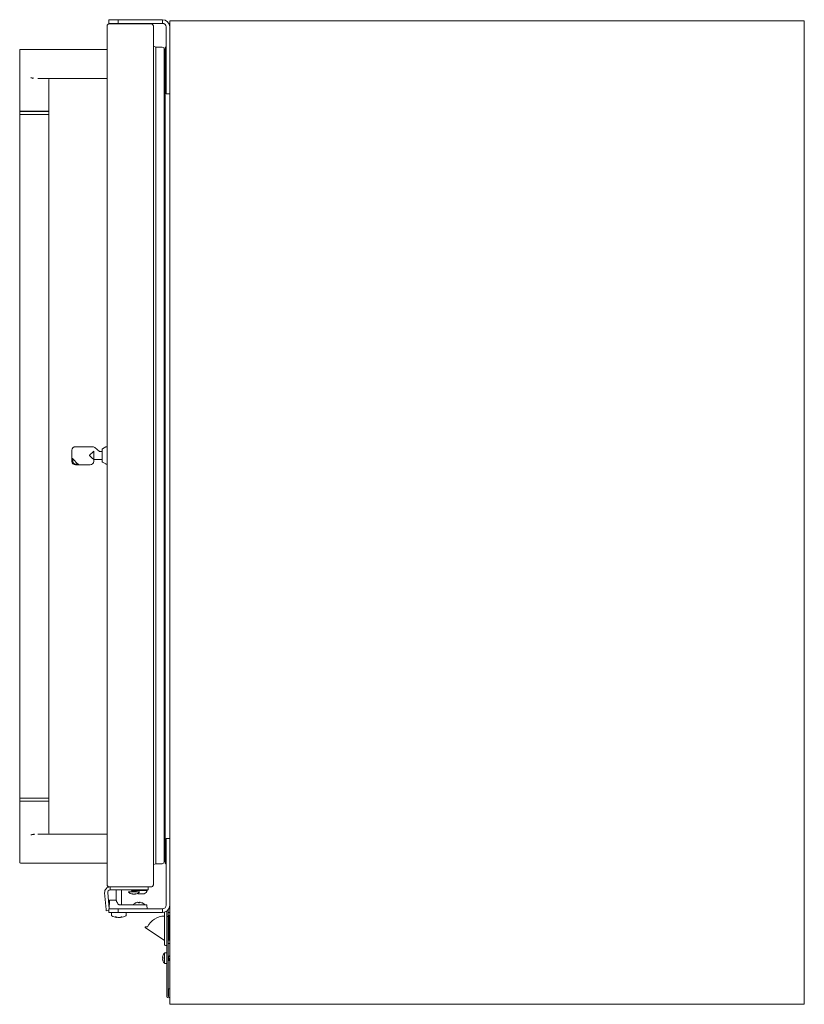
# Model space of a CAD drawing. Extents: x 5 to 61.4, y -5.9 to 58.1.
# Tile 2 of 3: x 34.5 to 61.4, y -5.9 to 27.9. Entities that reach past the tile are written whole.
import ezdxf

# ---------------------------------------------------------------- set-up
doc = ezdxf.new("R2010")
doc.units = 0
doc.header["$MEASUREMENT"] = 0

msp = doc.modelspace()

# ---------------------------------------------------------------- linework, layer by layer
at = {"color": 7, "lineweight": 13}
for p, q in [((37.883, 27.905), (37.568, 27.905)), ((37.568, 27.905), (37.568, 27.78)), ((37.883, 27.78), (37.568, 27.78)), ((37.568, 27.76), (39.038, 27.76)), ((37.658, 27.761), (37.658, 27.76)), ((37.846, 27.905), (37.803, 27.905)), ((38.013, 27.905), (37.846, 27.905)), ((37.883, 27.905), (37.93, 27.905)), ((37.883, 27.78), (37.883, 27.905)), ((37.883, 27.78), (37.93, 27.78)), ((37.961, 27.905), (37.93, 27.905)), ((37.93, 27.78), (37.961, 27.78)), ((37.961, 27.905), (39.408, 27.905)), ((37.961, 27.78), (39.408, 27.78)), ((38.158, 27.761), (38.158, 27.76)), ((39.408, 27.78), (39.408, 27.905)), ((39.658, -5.911), (39.658, 27.865)), ((61.438, 27.865), (39.658, 27.865)), ((61.438, -5.911), (61.438, 27.865)), ((37.508, 27.701), (37.508, 27.7)), ((37.508, -1.82), (37.508, 27.7)), ((39.094, 27.7), (39.098, 27.7)), ((39.098, 27.7), (39.098, 27.682)), ((39.098, 27.682), (39.098, -1.801)), ((39.533, 25.489), (39.533, 27.655)), ((39.533, 27.269), (39.533, 27.567)), ((39.658, 25.489), (39.658, 27.655)), ((39.533, 26.942), (39.533, 27.286)), ((34.508, 24.76), (34.508, 26.855)), ((34.538, 26.885), (34.896, 26.885)), ((34.896, 26.885), (37.508, 26.885)), ((39.18, 26.965), (39.098, 26.991)), ((39.399, 26.965), (39.18, 26.965)), ((39.18, -1.085), (39.18, 26.965)), ((39.461, -1.023), (39.461, 26.903)), ((39.49, 26.771), (39.461, 26.771)), ((39.505, -1.07), (39.505, 26.95)), ((39.533, 26.965), (39.52, 26.965)), ((34.964, 25.888), (34.948, 25.894)), ((34.988, 25.899), (34.96, 25.903)), ((37.508, 25.885), (35.134, 25.885)), ((35.508, 24.76), (35.508, 25.855)), ((39.533, 25.445), (39.533, 25.786)), ((39.533, 25.489), (39.533, 25.364)), ((39.533, 25.442), (39.533, 25.445)), ((39.658, 25.364), (39.533, 25.364)), ((39.658, 25.364), (39.658, 25.489)), ((34.508, 24.76), (35.008, 24.76)), ((35.008, 24.75), (34.508, 24.75)), ((34.508, 24.65), (34.508, 24.75)), ((34.695, 24.75), (34.695, 24.76)), ((35.008, 24.76), (35.508, 24.76)), ((35.508, 24.75), (35.008, 24.75)), ((35.32, 24.75), (35.32, 24.76)), ((35.508, 24.65), (35.508, 24.75)), ((34.508, 24.65), (35.508, 24.65)), ((34.508, 1.17), (34.508, 24.65)), ((34.508, 24.65), (35.008, 24.65)), ((35.008, 24.65), (35.508, 24.65)), ((35.508, 24.65), (35.508, 1.17)), ((36.423, 13.24), (37.003, 13.24)), ((37.082, 13.212), (37.246, 13.079)), ((37.345, 13.167), (37.467, 13.235)), ((37.508, 13.235), (37.469, 13.235)), ((37.508, 12.645), (37.508, 13.235)), ((36.298, 12.74), (36.298, 13.115)), ((37.048, 13.075), (37.048, 12.94)), ((37.048, 12.94), (37.048, 12.804)), ((37.246, 13.079), (37.246, 13.079)), ((37.25, 13.078), (37.343, 13.078)), ((37.343, 13.162), (37.343, 12.718)), ((37.508, 13.007), (37.508, 13.006)), ((36.318, 12.85), (36.328, 12.826)), ((36.328, 12.826), (36.328, 12.74)), ((36.508, 12.645), (36.328, 12.826)), ((36.423, 12.645), (36.508, 12.645)), ((36.923, 12.615), (36.423, 12.615)), ((36.508, 12.645), (36.532, 12.635)), ((37.049, 12.804), (37.038, 12.789)), ((37.048, 12.804), (37.049, 12.804)), ((37.048, 12.803), (37.048, 12.74)), ((37.048, 12.803), (37.343, 12.803)), ((37.345, 12.714), (37.467, 12.646)), ((37.508, 12.645), (37.469, 12.645)), ((34.508, 1.17), (35.508, 1.17)), ((35.008, 1.17), (34.508, 1.17)), ((34.508, 1.17), (34.508, 1.07)), ((34.508, 1.07), (35.008, 1.07)), ((35.008, 1.06), (34.508, 1.06)), ((34.508, 1.06), (34.508, -1.035)), ((34.695, 1.07), (34.695, 1.06)), ((35.508, 1.17), (35.008, 1.17)), ((35.008, 1.07), (35.508, 1.07)), ((35.508, 1.06), (35.008, 1.06)), ((35.32, 1.07), (35.32, 1.06)), ((35.508, 1.17), (35.508, 1.07)), ((35.508, 1.06), (35.508, -0.035)), ((34.923, -0.083), (34.937, -0.078)), ((34.937, -0.078), (34.948, -0.074)), ((37.508, -0.065), (35.134, -0.065)), ((39.533, -0.216), (39.533, -0.341)), ((39.533, -0.216), (39.658, -0.216)), ((39.533, -0.622), (39.533, -0.294)), ((39.658, -0.341), (39.658, -0.216)), ((39.533, -2.507), (39.533, -0.341)), ((39.533, -0.638), (39.533, -0.622)), ((39.658, -2.507), (39.658, -0.341)), ((39.461, -0.89), (39.49, -0.89)), ((34.896, -1.065), (34.538, -1.065)), ((37.508, -1.065), (34.896, -1.065)), ((39.098, -1.11), (39.18, -1.085)), ((39.18, -1.085), (39.399, -1.085)), ((39.52, -1.085), (39.533, -1.085)), ((37.508, -1.82), (37.508, -1.82)), ((37.568, -1.88), (39.038, -1.88)), ((37.608, -1.88), (37.608, -1.985)), ((37.858, -1.985), (37.608, -1.985)), ((37.813, -1.985), (37.813, -2.333)), ((37.858, -1.985), (38.668, -1.985)), ((38.003, -1.985), (38.003, -2.492)), ((38.347, -1.995), (38.357, -1.986)), ((38.364, -2.011), (38.347, -1.996)), ((38.347, -2.027), (38.364, -2.011)), ((38.364, -2.043), (38.347, -2.027)), ((38.488, -1.996), (38.501, -1.985)), ((38.488, -2.028), (38.506, -2.012)), ((38.506, -2.011), (38.489, -1.996)), ((38.506, -2.042), (38.489, -2.027)), ((38.499, -2.005), (38.673, -2.005)), ((38.918, -1.985), (38.668, -1.985)), ((38.673, -2.005), (38.887, -2.005)), ((38.887, -1.985), (38.887, -2.005)), ((38.918, -1.88), (38.918, -1.985)), ((39.094, -1.82), (39.098, -1.82)), ((39.098, -1.801), (39.098, -1.82)), ((39.533, -2.131), (39.533, -1.794)), ((37.474, -2.657), (37.423, -2.081)), ((37.577, -2.632), (37.528, -2.072)), ((37.593, -2.346), (37.583, -2.632)), ((37.705, -2.332), (37.608, -2.332)), ((37.705, -2.332), (37.811, -2.332)), ((38.238, -2.045), (38.534, -2.045)), ((38.238, -2.045), (38.238, -2.056)), ((38.361, -2.045), (38.364, -2.042)), ((38.377, -2.128), (38.378, -2.123)), ((38.385, -2.125), (38.385, -2.128)), ((38.457, -2.122), (38.457, -2.128)), ((38.466, -2.117), (38.467, -2.128)), ((38.504, -2.045), (38.506, -2.043)), ((38.534, -2.045), (38.614, -2.045)), ((38.566, -2.115), (38.673, -2.115)), ((38.614, -2.045), (38.614, -2.056)), ((38.673, -2.115), (38.78, -2.115)), ((39.533, -2.138), (39.533, -2.131)), ((39.533, -2.406), (39.533, -2.138)), ((37.474, -2.657), (37.477, -2.697)), ((37.568, -2.689), (37.477, -2.697)), ((37.568, -2.632), (37.883, -2.632)), ((37.568, -2.757), (37.568, -2.632)), ((37.93, -2.632), (37.583, -2.632)), ((37.93, -2.632), (37.883, -2.632)), ((37.883, -2.632), (37.883, -2.757)), ((37.928, -2.492), (37.918, -2.492)), ((37.928, -2.492), (38.615, -2.492)), ((37.93, -2.632), (38.617, -2.632)), ((37.961, -2.632), (37.93, -2.632)), ((39.408, -2.632), (37.961, -2.632)), ((38.41, -2.492), (38.41, -2.48)), ((38.601, -2.492), (38.41, -2.492)), ((38.786, -2.492), (38.601, -2.492)), ((38.613, -2.421), (38.614, -2.409)), ((38.615, -2.409), (38.614, -2.421)), ((38.859, -2.492), (38.615, -2.492)), ((38.878, -2.632), (38.617, -2.632)), ((38.693, -2.421), (38.693, -2.421)), ((38.693, -2.421), (38.693, -2.421)), ((38.786, -2.492), (38.786, -2.48)), ((38.874, -2.506), (38.878, -2.632)), ((39.408, -2.632), (39.408, -2.757)), ((39.533, -2.419), (39.533, -2.406)), ((39.607, -2.659), (39.607, -2.774)), ((39.658, -2.508), (39.658, -2.519)), ((37.568, -2.757), (37.883, -2.757)), ((37.653, -2.777), (37.653, -2.846)), ((37.842, -2.921), (37.84, -2.932)), ((37.84, -2.932), (37.84, -2.932)), ((37.84, -2.932), (37.84, -2.932)), ((37.93, -2.757), (37.883, -2.757)), ((37.93, -2.757), (37.961, -2.757)), ((39.408, -2.757), (37.961, -2.757)), ((37.975, -2.921), (37.977, -2.932)), ((37.977, -2.932), (37.977, -2.932)), ((38.164, -2.777), (38.164, -2.846)), ((39.478, -3.863), (39.478, -2.753)), ((39.533, -2.723), (39.559, -2.723)), ((39.559, -2.706), (39.559, -2.774)), ((39.559, -3.893), (39.559, -2.723)), ((39.559, -2.899), (39.559, -2.774)), ((39.559, -2.899), (39.559, -3.024)), ((39.559, -2.899), (39.607, -2.899)), ((39.559, -5.644), (39.559, -3.024)), ((39.658, -2.759), (39.607, -2.759)), ((39.607, -2.774), (39.607, -2.899)), ((39.623, -2.866), (39.607, -2.866)), ((39.607, -3.024), (39.607, -2.899)), ((39.607, -5.644), (39.607, -3.024)), ((39.655, -2.866), (39.623, -2.866)), ((39.623, -3.712), (39.623, -2.866)), ((39.658, -2.866), (39.655, -2.866)), ((39.655, -3.712), (39.655, -2.866)), ((39.478, -3.723), (38.815, -3.278)), ((38.823, -3.25), (38.894, -3.25)), ((39.623, -3.712), (39.607, -3.712)), ((39.655, -3.712), (39.623, -3.712)), ((39.658, -3.712), (39.655, -3.712)), ((39.508, -3.893), (39.559, -3.893)), ((39.658, -3.819), (39.607, -3.819)), ((39.413, -4.298), (39.426, -4.3)), ((39.426, -4.303), (39.413, -4.301)), ((39.425, -4.231), (39.425, -4.232)), ((39.425, -4.324), (39.425, -4.328)), ((39.479, -4.316), (39.479, -4.143)), ((39.559, -4.143), (39.479, -4.143)), ((39.479, -4.505), (39.479, -4.316)), ((39.559, -4.316), (39.559, -4.143)), ((39.559, -4.505), (39.559, -4.316)), ((39.645, -4.255), (39.607, -4.255)), ((39.607, -4.329), (39.609, -4.349)), ((39.607, -4.391), (39.622, -4.417)), ((39.607, -4.393), (39.607, -4.393)), ((39.617, -4.299), (39.621, -4.321)), ((39.621, -4.321), (39.624, -4.342)), ((39.641, -4.393), (39.626, -4.417)), ((39.638, -4.393), (39.639, -4.393)), ((39.658, -4.393), (39.639, -4.393)), ((39.643, -4.255), (39.657, -4.231)), ((39.425, -4.416), (39.425, -4.416)), ((39.479, -4.505), (39.479, -4.505)), ((39.559, -4.505), (39.479, -4.505)), ((39.611, -5.644), (39.611, -5.384)), ((39.611, -5.384), (39.658, -5.384)), ((39.658, -5.644), (39.658, -5.384)), ((61.438, -5.911), (39.658, -5.911))]:
    msp.add_line(p, q, dxfattribs=at)
for points in [[(37.508, 27.7), (37.508, 27.705), (37.509, 27.709), (37.514, 27.718), (37.518, 27.724), (37.523, 27.729), (37.531, 27.735), (37.548, 27.748), (37.568, 27.76)], [(39.038, 27.76), (39.061, 27.74), (39.073, 27.729), (39.08, 27.721), (39.087, 27.713), (39.092, 27.703), (39.096, 27.693), (39.098, 27.682)], [(36.907, 12.94), (36.908, 12.945), (36.909, 12.947), (36.911, 12.953), (36.918, 12.961), (36.929, 12.973), (36.949, 12.992), (36.981, 13.019), (37.056, 13.083)], [(37.048, 12.804), (36.997, 12.848), (36.97, 12.87), (36.939, 12.898), (36.926, 12.911), (36.919, 12.918), (36.914, 12.924), (36.91, 12.93), (36.907, 12.937), (36.907, 12.94)], [(37.048, 13.075), (37.048, 13.075), (37.048, 13.076), (37.05, 13.078), (37.054, 13.082), (37.056, 13.083)], [(37.568, -1.88), (37.544, -1.864), (37.533, -1.856), (37.525, -1.85), (37.519, -1.843), (37.512, -1.834), (37.51, -1.83), (37.508, -1.825), (37.508, -1.82)], [(39.098, -1.801), (39.096, -1.812), (39.092, -1.822), (39.086, -1.833), (39.08, -1.841), (39.072, -1.849), (39.061, -1.86), (39.038, -1.88)], [(37.811, -2.332), (37.811, -2.332), (37.812, -2.332), (37.816, -2.335), (37.819, -2.339), (37.82, -2.343), (37.822, -2.347)], [(37.899, -2.48), (37.881, -2.455), (37.863, -2.429), (37.855, -2.416), (37.839, -2.389), (37.833, -2.375), (37.827, -2.362), (37.822, -2.347)], [(37.789, -2.914), (37.788, -2.913), (37.788, -2.913), (37.788, -2.913), (37.788, -2.913)], [(37.84, -2.932), (37.84, -2.931), (37.84, -2.931), (37.84, -2.931), (37.838, -2.931), (37.836, -2.93)], [(37.981, -2.93), (37.978, -2.931), (37.977, -2.931), (37.977, -2.931), (37.977, -2.931), (37.977, -2.932)], [(38.029, -2.913), (38.029, -2.913), (38.029, -2.913), (38.029, -2.913), (38.028, -2.913), (38.028, -2.914)]]:
    msp.add_lwpolyline(points, dxfattribs=at)
for centre, radius, start, end in [((37.568, 27.7), 0.06, 90, 180), ((37.678, 27.76), 0.02, 90, 178), ((38.138, 27.76), 0.02, 2, 90), ((39.038, 27.7), 0.06, 0, 90), ((39.408, 27.655), 0.25, 360, 90), ((39.408, 27.655), 0.125, 0, 90), ((34.538, 26.855), 0.03, 90, 180), ((39.399, 26.903), 0.062, 0.0001, 90), ((39.49, 26.786), 0.015, 270, 0), ((39.52, 26.95), 0.015, 90, 180), ((35.879, 31.561), 5.733, 260.0546, 260.7756), ((35.828, 28.449), 2.703, 249.671, 250.9912), ((35.538, 25.855), 0.03, 90, 180), ((36.423, 13.115), 0.125, 90, 180), ((37.003, 13.115), 0.125, 50.9061, 90), ((37.469, 13.23), 0.005, 90, 119.2488), ((37.25, 13.086), 0.008, 230.903, 270.0043), ((37.348, 13.162), 0.005, 119.2488, 180), ((36.423, 12.74), 0.125, 180, 270), ((36.423, 12.74), 0.095, 180, 270), ((36.923, 12.74), 0.125, 270, 360), ((37.348, 12.718), 0.005, 180, 240.7512), ((37.469, 12.65), 0.005, 240.7512, 270), ((35.879, -5.742), 5.733, 99.2244, 99.9454), ((36.184, -3.612), 3.748, 109.6619, 110.2164), ((35.336, -1.201), 1.192, 106.068, 109.0152), ((35.343, -2.452), 2.399, 97.9678, 99.1759), ((35.538, -0.035), 0.03, 180, 270), ((39.49, -0.905), 0.015, 0, 90), ((34.538, -1.035), 0.03, 180, 270), ((39.399, -1.023), 0.062, 270, 360), ((39.52, -1.07), 0.015, 180, 270), ((37.608, -2.065), 0.185, 90.1261, 185), ((37.568, -1.82), 0.06, 180, 270), ((37.608, -2.065), 0.08, 90, 185), ((38.347, -1.996), 0.000441, 122.4816, 236.6725), ((38.347, -2.027), 0.000441, 122.4816, 236.6725), ((38.54, -3.992), 2.007, 93.0474, 95.1146), ((38.54, -4.023), 2.007, 93.0474, 95.1146), ((38.515, -3.235), 1.235, 93.8939, 96.5272), ((38.339, -0.291), 1.699, 273.1778, 274.598), ((38.506, -2.011), 0.000441, 303.3275, 57.5184), ((38.673, -1.904), 0.237, 296.8765, 334.7076), ((38.673, -1.904), 0.237, 296.8765, 334.7076), ((39.038, -1.82), 0.06, 270, 0), ((37.608, -2.347), 0.015, 90, 178), ((38.243, -2.056), 0.005, 180, 227.2254), ((38.426, -1.858), 0.274, 227.2254, 260.2117), ((38.348, -2.029), 0.0871, 264.4579, 270.012), ((38.417, -1.949), 0.183, 245.2251, 257.5159), ((38.348, -2.026), 0.0897, 270.0177, 275.4655), ((38.515, -3.266), 1.235, 93.8939, 96.5272), ((38.381, -2.12), 0.00884, 243.1704, 259.9754), ((38.381, -2.119), 0.00946, 261.3901, 295.7043), ((38.418, -1.861), 0.268, 265.2089, 274.7933), ((38.434, -1.862), 0.267, 268.2719, 274.7983), ((38.404, -2.01), 0.123, 287.2066, 301.3817), ((38.415, -1.932), 0.2, 282.1038, 285.1643), ((38.472, -2.119), 0.00946, 244.3065, 278.5897), ((38.481, -1.933), 0.182, 266.1702, 269.9943), ((38.426, -1.858), 0.274, 279.7883, 312.7746), ((38.481, -1.936), 0.18, 269.9956, 273.8558), ((38.506, -2.043), 0.000441, 303.3499, 57.6257), ((38.673, -1.904), 0.237, 238.0818, 243.1235), ((38.609, -2.056), 0.005, 312.7746, 0), ((37.923, -2.462), 0.03, 217.3805, 270.1223), ((38.415, -2.48), 0.005, 132.7746, 180), ((38.598, -2.678), 0.274, 110.2197, 132.7746), ((38.598, -2.679), 0.275, 100.1203, 110.1168), ((38.566, -2.55), 0.142, 83.4094, 96.5748), ((38.566, -2.54), 0.133, 89.7805, 96.8062), ((38.6, -2.69), 0.269, 90.0001, 93.1524), ((38.6, -2.69), 0.269, 86.8472, 90), ((38.991, -2.479), 0.384, 169.3709, 171.2648), ((38.631, -2.552), 0.144, 89.814, 96.5373), ((38.245, -2.387), 0.371, 354.7448, 356.6833), ((38.631, -2.542), 0.135, 83.2515, 96.7655), ((38.598, -2.678), 0.274, 47.2254, 69.7803), ((38.781, -2.48), 0.005, 360, 47.2254), ((38.859, -2.507), 0.015, 2, 90), ((39.408, -2.507), 0.25, 270, 360), ((39.408, -2.507), 0.125, 270, 360), ((37.673, -2.777), 0.02, 90, 180), ((37.683, -2.846), 0.03, 180, 240.4214), ((37.915, -2.438), 0.5, 240.4214, 261.3923), ((37.789, -2.914), 0.00186, 73.422, 122.6785), ((37.802, -2.669), 0.243, 266.9105, 273.096), ((37.89, -2.701), 0.236, 244.5011, 256.6505), ((37.816, -2.931), 0.0188, 68.9573, 90.4147), ((37.943, -2.625), 0.313, 247.3313, 257.3973), ((37.888, -2.865), 0.0668, 258.6553, 267.7205), ((37.908, -2.463), 0.469, 267.1726, 272.8277), ((37.909, -2.462), 0.47, 269.9769, 272.8261), ((37.929, -2.865), 0.0663, 272.2658, 281.3811), ((37.929, -2.865), 0.0668, 272.2795, 281.3447), ((37.874, -2.627), 0.31, 282.6661, 292.7665), ((37.877, -2.635), 0.303, 282.5034, 288.8482), ((37.902, -2.438), 0.5, 278.6077, 299.5786), ((37.927, -2.703), 0.234, 283.4255, 295.6388), ((38.001, -2.931), 0.0188, 89.5419, 111.0716), ((38.014, -2.663), 0.249, 266.9434, 269.9915), ((38.014, -2.67), 0.243, 269.994, 273.0938), ((38.028, -2.914), 0.00189, 57.3134, 106.5106), ((38.144, -2.777), 0.02, 0, 90), ((38.134, -2.846), 0.03, 299.5786, 360), ((39.478, -3.531), 0.648, 90, 154.327), ((39.508, -2.753), 0.03, 167.3793, 180), ((38.823, -3.265), 0.015, 90, 236.113), ((39.508, -3.863), 0.03, 180, 270), ((39.681, -4.322), 0.27, 160.2307, 171.5728), ((39.42, -4.383), 0.0856, 85.475, 94.2421), ((39.453, -4.209), 0.1, 246.8056, 254.3974), ((39.454, -4.441), 0.103, 105.4369, 113.0932), ((39.684, -4.323), 0.273, 188.3176, 199.6758), ((39.681, -4.325), 0.271, 188.4311, 199.4282), ((39.679, -4.324), 0.27, 137.9043, 160.0267), ((39.427, -4.232), 0.00136, 102.221, 148.9601), ((39.427, -4.232), 0.00106, 187.1647, 230.0736), ((39.695, -4.32), 0.269, 175.3233, 180.0009), ((39.695, -4.32), 0.27, 180.0007, 184.6724), ((39.695, -4.328), 0.269, 179.9998, 182.9734), ((39.57, -4.276), 0.041, 14.6328, 27.0996), ((40.429, -4.255), 0.825, 186.5218, 189.9602), ((39.292, -4.351), 0.329, 8.9996, 14.9498), ((40.066, -4.272), 0.448, 188.9554, 193.6017), ((39.334, -4.351), 0.329, 8.9996, 14.9498), ((39.663, -4.234), 0.00632, 134.5953, 151.0466), ((39.427, -4.416), 0.00176, 116.1544, 164.5984), ((39.679, -4.324), 0.27, 199.9733, 222.0957), ((39.626, -4.415), 0.00426, 205.0091, 240.8209), ((39.609, -5.644), 0.0498, 180, 360), ((39.609, -5.644), 0.00197, 180, 360)]:
    msp.add_arc(centre, radius, start, end, dxfattribs=at)
for centre, major_axis, ratio, start_param, end_param in [((38.426, -1.995), (0.0797, 0.0004), 0.065068, 2.532078, 3.068966), ((38.426, -2.027), (0.0797, 0.0004), 0.065068, 2.532078, 3.068966), ((38.426, -2.011), (0.0624, 0.0004), 0.083162, 2.531845, 3.048519), ((38.426, -2.001), (0.0624, 0.0043), 0.047537, 4.794679, 5.841876), ((38.426, -2.016), (0.0797, 0.0043), 0.037261, 4.795942, 5.84314), ((38.426, -1.995), (0.0624, -0.0004), 0.083162, 5.845735, 6.192771), ((38.426, -2.027), (0.0624, -0.0004), 0.083162, 5.845735, 6.192771), ((38.426, -2.011), (0.0797, -0.0004), 0.065068, 5.845503, 6.212161), ((38.417, -1.86), (-0.057, 0.268), 0.814021, 2.615299, 2.790744), ((38.426, -2.042), (0.0624, 0.0004), 0.083162, 2.531845, 3.048557), ((38.426, -2.032), (0.0624, 0.0043), 0.047537, 4.794679, 5.841876), ((38.413, -1.86), (-0.041, 0.271), 0.567906, 3.234683, 3.410128), ((38.426, -2.042), (0.0797, -0.0004), 0.065068, 5.879662, 6.212164), ((38.598, -2.676), (0.272, 0.029), 0.992461, 1.641631, 1.817076), ((38.536, -2.686), (0.033, -0.265), 0.013, 3.084563, 3.139996), ((38.615, -2.676), (0.033, -0.272), 0.013, 2.786642, 2.962087), ((38.598, -2.686), (0.266, -0.028), 0.992461, 1.673168, 1.72407), ((38.598, -2.676), (0.272, 0.029), 0.992461, 1.110367, 1.285812), ((39.674, -4.338), (0.255, -0.087), 0.666105, 3.322267, 3.403534), ((39.674, -4.337), (0.253, -0.092), 0.705532, 3.387716, 3.436323), ((39.674, -4.31), (-0.253, -0.092), 0.705532, 5.988455, 6.069721), ((39.674, -4.309), (-0.255, -0.087), 0.666105, 6.053644, 6.102511), ((39.635, -4.324), (0.0042, -0.069), 0.156236, 5.601189, 6.229502), ((39.648, -4.324), (0.0032, -0.069), 0.161042, 2.550168, 3.134213), ((39.62, -4.324), (0.0041, -0.095), 0.11367, 5.605676, 6.073098), ((39.627, -4.324), (-0.0031, -0.095), 0.117081, 6.242756, 6.494217)]:
    msp.add_ellipse(centre, major_axis=major_axis, ratio=ratio, start_param=start_param, end_param=end_param, dxfattribs=at)

doc.saveas('drawing.dxf')
